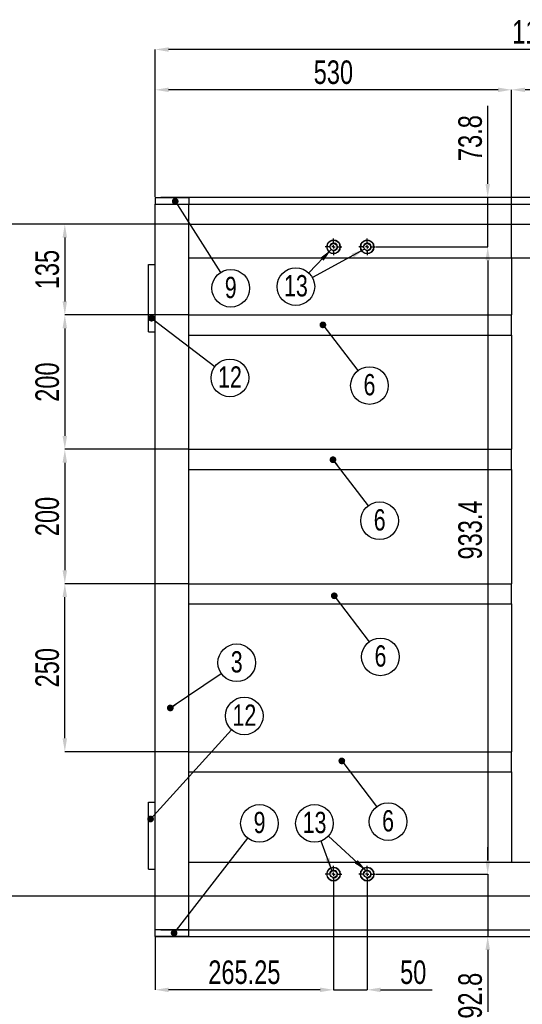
# Model space of a CAD drawing. Header units: millimetres. Extents: x 5 to 589, y 5 to 415.
# Tile 8 of 16: x 84 to 158, y 192 to 338. Entities that reach past the tile are written whole.
import ezdxf

# ---------------------------------------------------------------- set-up
doc = ezdxf.new("R2010")
doc.units = ezdxf.units.MM
doc.header["$PDSIZE"] = -1
doc.linetypes.add('CENTERX2', pattern=[20.32, 12.7, -2.54, 2.54, -2.54])
for name, color, linetype in [('COTES', 1, 'Continuous'), ('NOTES', 6, 'Continuous'), ('TRAIT-MIXTES', 3, 'CENTERX2')]:
    doc.layers.add(name, color=color, linetype=linetype)
doc.layers.add('TRAIT-FORT', color=4, linetype='Continuous', lineweight=25)
doc.styles.add('SLDTEXTSTYLE0', font='TXT', dxfattribs={"width": 0.75})
doc.dimstyles.new('SLDDIMSTYLE0', dxfattribs={"dimtxt": 3.5, "dimasz": 2, "dimexe": 0, "dimexo": 0.0625, "dimgap": 0.875, "dimtad": 1, "dimlfac": 10, "dimrnd": 1e-09, "dimzin": 12, "dimdsep": 46, "dimtxsty": 'SLDTEXTSTYLE0', "dimsah": 1, "dimcen": 0.09, "dimadec": 0, "dimazin": 3, "dimtfac": 1, "dimtmove": 0, "dimatfit": 0, "dimfxl": 1, "dimfrac": 2, "dimtolj": 1, "dimtzin": 12, "dimarcsym": 0})
doc.dimstyles.new('SLDDIMSTYLE1', dxfattribs={"dimtxt": 3.5, "dimasz": 2, "dimexe": 0, "dimexo": 0.0625, "dimgap": 0.875, "dimtad": 1, "dimlfac": 10, "dimrnd": 1e-09, "dimzin": 12, "dimdsep": 46, "dimtxsty": 'SLDTEXTSTYLE0', "dimsah": 1, "dimcen": 0.09, "dimadec": 0, "dimazin": 3, "dimtfac": 1, "dimtofl": 0, "dimtmove": 0, "dimatfit": 3, "dimfxl": 1, "dimfrac": 2, "dimtolj": 1, "dimtzin": 12, "dimarcsym": 0})
doc.dimstyles.new('SLDDIMSTYLE10', dxfattribs={"dimtxt": 3.5, "dimasz": 2, "dimexe": 0, "dimexo": 0.0625, "dimgap": 0.875, "dimtad": 1, "dimdec": 1, "dimlfac": 10, "dimrnd": 1e-09, "dimzin": 12, "dimdsep": 46, "dimtxsty": 'SLDTEXTSTYLE0', "dimsah": 1, "dimcen": 0.09, "dimadec": 0, "dimazin": 3, "dimtfac": 1, "dimtdec": 1, "dimtofl": 0, "dimtmove": 0, "dimatfit": 3, "dimfxl": 1, "dimfrac": 2, "dimtolj": 1, "dimtzin": 12, "dimarcsym": 0})
doc.dimstyles.new('SLDDIMSTYLE11', dxfattribs={"dimtxt": 3.5, "dimasz": 2, "dimexe": 0, "dimexo": 0.0625, "dimgap": 0.875, "dimtad": 1, "dimdec": 1, "dimlfac": 10, "dimrnd": 1e-09, "dimzin": 12, "dimdsep": 46, "dimtxsty": 'SLDTEXTSTYLE0', "dimsah": 1, "dimcen": 0.09, "dimadec": 0, "dimazin": 3, "dimtfac": 1, "dimtdec": 1, "dimtmove": 0, "dimatfit": 0, "dimfxl": 1, "dimfrac": 2, "dimtolj": 1, "dimtzin": 12, "dimarcsym": 0})
doc.dimstyles.new('SLDDIMSTYLE8', dxfattribs={"dimtxt": 0.18, "dimasz": 1, "dimexe": 0, "dimexo": 0.0625, "dimgap": 0, "dimtad": 0, "dimtih": 1, "dimtoh": 1, "dimdec": 0, "dimrnd": 1e-09, "dimzin": 0, "dimdsep": 46, "dimtxsty": 'Standard', "dimblk1": 'DOT', "dimblk2": 'DOT', "dimsah": 1, "dimcen": 0.09, "dimadec": 0, "dimazin": 0, "dimtfac": 1, "dimtdec": 0, "dimtofl": 0, "dimtmove": 0, "dimatfit": 3, "dimldrblk": 'DOT', "dimfxl": 1, "dimfrac": 2, "dimtolj": 1, "dimtzin": 0, "dimarcsym": 0})
doc.dimstyles.new('SLDDIMSTYLE9', dxfattribs={"dimtxt": 0.18, "dimasz": 2, "dimexe": 0, "dimexo": 0.0625, "dimgap": 0, "dimtad": 0, "dimtih": 1, "dimtoh": 1, "dimdec": 0, "dimrnd": 1e-09, "dimzin": 0, "dimdsep": 46, "dimtxsty": 'Standard', "dimsah": 1, "dimcen": 0.09, "dimadec": 0, "dimazin": 0, "dimtfac": 2, "dimtdec": 0, "dimtofl": 0, "dimtmove": 0, "dimatfit": 3, "dimfxl": 1, "dimfrac": 2, "dimtolj": 1, "dimtzin": 0, "dimarcsym": 0})

# ---------------------------------------------------------------- blocks, each defined once
blk = doc.blocks.new('_D_42')
at = {"layer": 'COTES', "color": 0, "lineweight": -2, "transparency": 16777216}
for p, q in [((223.82, 313.62), (223.82, 322.75)), ((108.92, 311.62), (223.82, 311.62)), ((223.82, 310.62), (223.82, 311.62)), ((108.92, 310.62), (223.82, 310.62)), ((223.82, 308.62), (223.82, 306.62))]:
    blk.add_line(p, q, dxfattribs=at)
at = {"layer": 'COTES', "color": 0, "transparency": 16777216}
for points in [[(223.49, 313.62), (224.16, 313.62), (223.82, 311.62)], [(223.49, 308.62), (224.16, 308.62), (223.82, 310.62)]]:
    blk.add_solid(points, dxfattribs=at)
at = {"layer": 'Defpoints', "color": 0, "transparency": 16777216}
for p in [(108.86, 311.62), (223.82, 311.62), (108.86, 310.62)]:
    blk.add_point(p, dxfattribs=at)
at = {"layer": 'COTES', "color": 0, "transparency": 16777216, "insert": (219.45, 320.34), "char_height": 3.5, "attachment_point": 2, "rotation": 90, "style": 'SLDTEXTSTYLE0'}
blk.add_mtext('\\A1;10', dxfattribs=at)
blk = doc.blocks.new('_D_43')
at = {"layer": 'COTES', "color": 0, "lineweight": -2, "transparency": 16777216}
for p, q in [((223.82, 204.62), (223.82, 206.62)), ((104.72, 202.62), (223.82, 202.62)), ((223.82, 202.62), (223.82, 201.62)), ((104.72, 201.62), (223.82, 201.62)), ((223.82, 199.62), (223.82, 192.24))]:
    blk.add_line(p, q, dxfattribs=at)
at = {"layer": 'COTES', "color": 0, "transparency": 16777216}
for points in [[(223.49, 204.62), (224.16, 204.62), (223.82, 202.62)], [(223.49, 199.62), (224.16, 199.62), (223.82, 201.62)]]:
    blk.add_solid(points, dxfattribs=at)
at = {"layer": 'Defpoints', "color": 0, "transparency": 16777216}
for p in [(104.66, 202.62), (104.66, 201.62), (223.82, 201.62)]:
    blk.add_point(p, dxfattribs=at)
at = {"layer": 'COTES', "color": 0, "transparency": 16777216, "insert": (219.45, 194.64), "char_height": 3.5, "attachment_point": 2, "rotation": 90, "style": 'SLDTEXTSTYLE0'}
blk.add_mtext('\\A1;10', dxfattribs=at)
blk = doc.blocks.new('_D_50')
at = {"layer": 'COTES', "color": 0, "lineweight": -2, "transparency": 16777216}
for p, q in [((108.8, 307.62), (90.42, 307.62)), ((90.42, 305.62), (90.42, 296.12)), ((108.8, 294.12), (90.42, 294.12))]:
    blk.add_line(p, q, dxfattribs=at)
at = {"layer": 'COTES', "color": 0, "transparency": 16777216}
for points in [[(90.08, 305.62), (90.75, 305.62), (90.42, 307.62)], [(90.08, 296.12), (90.75, 296.12), (90.42, 294.12)]]:
    blk.add_solid(points, dxfattribs=at)
at = {"layer": 'Defpoints', "color": 0, "transparency": 16777216}
for p in [(108.86, 307.62), (90.42, 294.12), (108.86, 294.12)]:
    blk.add_point(p, dxfattribs=at)
at = {"layer": 'COTES', "color": 0, "transparency": 16777216, "insert": (86.04, 300.87), "char_height": 3.5, "attachment_point": 2, "rotation": 90, "style": 'SLDTEXTSTYLE0'}
blk.add_mtext('\\A1;135', dxfattribs=at)
blk = doc.blocks.new('_D_51')
at = {"layer": 'COTES', "color": 0, "lineweight": -2, "transparency": 16777216}
for p, q in [((108.8, 294.12), (90.42, 294.12)), ((90.42, 292.12), (90.42, 276.12)), ((108.8, 274.12), (90.42, 274.12))]:
    blk.add_line(p, q, dxfattribs=at)
at = {"layer": 'COTES', "color": 0, "transparency": 16777216}
for points in [[(90.08, 292.12), (90.75, 292.12), (90.42, 294.12)], [(90.08, 276.12), (90.75, 276.12), (90.42, 274.12)]]:
    blk.add_solid(points, dxfattribs=at)
at = {"layer": 'Defpoints', "color": 0, "transparency": 16777216}
for p in [(108.86, 294.12), (90.42, 274.12), (108.86, 274.12)]:
    blk.add_point(p, dxfattribs=at)
at = {"layer": 'COTES', "color": 0, "transparency": 16777216, "insert": (86.04, 284.12), "char_height": 3.5, "attachment_point": 2, "rotation": 90, "style": 'SLDTEXTSTYLE0'}
blk.add_mtext('\\A1;200', dxfattribs=at)
blk = doc.blocks.new('_D_52')
at = {"layer": 'COTES', "color": 0, "lineweight": -2, "transparency": 16777216}
for p, q in [((108.8, 274.12), (90.42, 274.12)), ((90.42, 272.12), (90.42, 256.12)), ((108.8, 254.12), (90.42, 254.12))]:
    blk.add_line(p, q, dxfattribs=at)
at = {"layer": 'COTES', "color": 0, "transparency": 16777216}
for points in [[(90.08, 272.12), (90.75, 272.12), (90.42, 274.12)], [(90.08, 256.12), (90.75, 256.12), (90.42, 254.12)]]:
    blk.add_solid(points, dxfattribs=at)
at = {"layer": 'Defpoints', "color": 0, "transparency": 16777216}
for p in [(108.86, 274.12), (90.42, 254.12), (108.86, 254.12)]:
    blk.add_point(p, dxfattribs=at)
at = {"layer": 'COTES', "color": 0, "transparency": 16777216, "insert": (86.04, 264.12), "char_height": 3.5, "attachment_point": 2, "rotation": 90, "style": 'SLDTEXTSTYLE0'}
blk.add_mtext('\\A1;200', dxfattribs=at)
blk = doc.blocks.new('_D_53')
at = {"layer": 'COTES', "color": 0, "lineweight": -2, "transparency": 16777216}
for p, q in [((108.8, 254.12), (90.42, 254.12)), ((90.42, 231.12), (90.42, 252.12)), ((108.8, 229.12), (90.42, 229.12))]:
    blk.add_line(p, q, dxfattribs=at)
at = {"layer": 'COTES', "color": 0, "transparency": 16777216}
for points in [[(90.08, 252.12), (90.75, 252.12), (90.42, 254.12)], [(90.08, 231.12), (90.75, 231.12), (90.42, 229.12)]]:
    blk.add_solid(points, dxfattribs=at)
at = {"layer": 'Defpoints', "color": 0, "transparency": 16777216}
for p in [(90.42, 254.12), (108.86, 254.12), (108.86, 229.12)]:
    blk.add_point(p, dxfattribs=at)
at = {"layer": 'COTES', "color": 0, "transparency": 16777216, "insert": (86.04, 241.62), "char_height": 3.5, "attachment_point": 2, "rotation": 90, "style": 'SLDTEXTSTYLE0'}
blk.add_mtext('\\A1;250', dxfattribs=at)
blk = doc.blocks.new('_D_54')
at = {"layer": 'COTES', "color": 0, "lineweight": -2, "transparency": 16777216}
for p, q in [((108.8, 307.62), (80.86, 307.62)), ((80.86, 209.62), (80.86, 305.62)), ((108.8, 207.62), (80.86, 207.62))]:
    blk.add_line(p, q, dxfattribs=at)
at = {"layer": 'COTES', "color": 0, "transparency": 16777216}
for points in [[(80.53, 305.62), (81.19, 305.62), (80.86, 307.62)], [(80.53, 209.62), (81.19, 209.62), (80.86, 207.62)]]:
    blk.add_solid(points, dxfattribs=at)
at = {"layer": 'Defpoints', "color": 0, "transparency": 16777216}
for p in [(80.86, 307.62), (108.86, 307.62), (108.86, 207.62)]:
    blk.add_point(p, dxfattribs=at)
at = {"layer": 'COTES', "color": 0, "transparency": 16777216, "insert": (76.49, 257.62), "char_height": 3.5, "attachment_point": 2, "rotation": 90, "style": 'SLDTEXTSTYLE0'}
blk.add_mtext('\\A1;1000', dxfattribs=at)
blk = doc.blocks.new('_D_55')
at = {"layer": 'COTES', "color": 0, "lineweight": -2, "transparency": 16777216}
for p, q in [((103.86, 311.68), (103.86, 327.62)), ((154.86, 327.62), (105.86, 327.62)), ((156.86, 302.68), (156.86, 327.62))]:
    blk.add_line(p, q, dxfattribs=at)
at = {"layer": 'COTES', "color": 0, "transparency": 16777216}
for points in [[(105.86, 327.95), (105.86, 327.28), (103.86, 327.62)], [(154.86, 327.95), (154.86, 327.28), (156.86, 327.62)]]:
    blk.add_solid(points, dxfattribs=at)
at = {"layer": 'Defpoints', "color": 0, "transparency": 16777216}
for p in [(103.86, 327.62), (103.86, 311.62), (156.86, 302.62)]:
    blk.add_point(p, dxfattribs=at)
at = {"layer": 'COTES', "color": 0, "transparency": 16777216, "insert": (130.36, 331.99), "char_height": 3.5, "attachment_point": 2, "style": 'SLDTEXTSTYLE0'}
blk.add_mtext('\\A1;530', dxfattribs=at)
blk = doc.blocks.new('_D_56')
at = {"layer": 'COTES', "color": 0, "lineweight": -2, "transparency": 16777216}
for p, q in [((156.86, 302.68), (156.86, 327.62)), ((186.36, 327.62), (158.86, 327.62)), ((188.36, 302.68), (188.36, 327.62))]:
    blk.add_line(p, q, dxfattribs=at)
at = {"layer": 'COTES', "color": 0, "transparency": 16777216}
for points in [[(158.86, 327.95), (158.86, 327.28), (156.86, 327.62)], [(186.36, 327.95), (186.36, 327.28), (188.36, 327.62)]]:
    blk.add_solid(points, dxfattribs=at)
at = {"layer": 'Defpoints', "color": 0, "transparency": 16777216}
for p in [(156.86, 327.62), (156.86, 302.62), (188.36, 302.62)]:
    blk.add_point(p, dxfattribs=at)
at = {"layer": 'COTES', "color": 0, "transparency": 16777216, "insert": (172.61, 331.99), "char_height": 3.5, "attachment_point": 2, "style": 'SLDTEXTSTYLE0'}
blk.add_mtext('\\A1;315', dxfattribs=at)
blk = doc.blocks.new('_D_57')
at = {"layer": 'COTES', "color": 0, "lineweight": -2, "transparency": 16777216}
for p, q in [((103.86, 311.68), (103.86, 333.62)), ((215.86, 333.62), (105.86, 333.62)), ((217.86, 311.68), (217.86, 333.62))]:
    blk.add_line(p, q, dxfattribs=at)
at = {"layer": 'COTES', "color": 0, "transparency": 16777216}
for points in [[(105.86, 333.95), (105.86, 333.28), (103.86, 333.62)], [(215.86, 333.95), (215.86, 333.28), (217.86, 333.62)]]:
    blk.add_solid(points, dxfattribs=at)
at = {"layer": 'Defpoints', "color": 0, "transparency": 16777216}
for p in [(103.86, 333.62), (103.86, 311.62), (217.86, 311.62)]:
    blk.add_point(p, dxfattribs=at)
at = {"layer": 'COTES', "color": 0, "transparency": 16777216, "insert": (160.86, 337.99), "char_height": 3.5, "attachment_point": 2, "style": 'SLDTEXTSTYLE0'}
blk.add_mtext('\\A1;1140', dxfattribs=at)
blk = doc.blocks.new('_D_58')
at = {"layer": 'COTES', "color": 0, "lineweight": -2, "transparency": 16777216}
for p, q in [((130.39, 209.58), (130.39, 193.68)), ((135.39, 209.58), (135.39, 193.68)), ((128.39, 193.68), (126.39, 193.68)), ((130.39, 193.68), (135.39, 193.68)), ((137.39, 193.68), (145.07, 193.68))]:
    blk.add_line(p, q, dxfattribs=at)
at = {"layer": 'COTES', "color": 0, "transparency": 16777216}
for points in [[(128.39, 194.01), (128.39, 193.34), (130.39, 193.68)], [(137.39, 194.01), (137.39, 193.34), (135.39, 193.68)]]:
    blk.add_solid(points, dxfattribs=at)
at = {"layer": 'Defpoints', "color": 0, "transparency": 16777216}
for p in [(130.39, 209.65), (135.39, 209.65), (135.39, 193.68)]:
    blk.add_point(p, dxfattribs=at)
at = {"layer": 'COTES', "color": 0, "transparency": 16777216, "insert": (142.23, 198.05), "char_height": 3.5, "attachment_point": 2, "style": 'SLDTEXTSTYLE0'}
blk.add_mtext('\\A1;50', dxfattribs=at)
blk = doc.blocks.new('_D_59')
at = {"layer": 'COTES', "color": 0, "lineweight": -2, "transparency": 16777216}
for p, q in [((130.39, 209.58), (130.39, 193.68)), ((103.86, 201.55), (103.86, 193.68)), ((128.39, 193.68), (105.86, 193.68))]:
    blk.add_line(p, q, dxfattribs=at)
at = {"layer": 'COTES', "color": 0, "transparency": 16777216}
for points in [[(105.86, 194.01), (105.86, 193.34), (103.86, 193.68)], [(128.39, 194.01), (128.39, 193.34), (130.39, 193.68)]]:
    blk.add_solid(points, dxfattribs=at)
at = {"layer": 'Defpoints', "color": 0, "transparency": 16777216}
for p in [(130.39, 209.65), (103.86, 201.62), (103.86, 193.68)]:
    blk.add_point(p, dxfattribs=at)
at = {"layer": 'COTES', "color": 0, "transparency": 16777216, "insert": (117.12, 198.05), "char_height": 3.5, "attachment_point": 2, "style": 'SLDTEXTSTYLE0'}
blk.add_mtext('\\A1;265.25', dxfattribs=at)
blk = doc.blocks.new('_D_60')
at = {"layer": 'COTES', "color": 0, "lineweight": -2, "transparency": 16777216}
for p, q in [((136.7, 304.24), (153.31, 304.24)), ((153.31, 302.24), (153.31, 212.9)), ((136.7, 210.9), (153.31, 210.9))]:
    blk.add_line(p, q, dxfattribs=at)
at = {"layer": 'COTES', "color": 0, "transparency": 16777216}
for points in [[(152.98, 302.24), (153.65, 302.24), (153.31, 304.24)], [(152.98, 212.9), (153.65, 212.9), (153.31, 210.9)]]:
    blk.add_solid(points, dxfattribs=at)
at = {"layer": 'Defpoints', "color": 0, "transparency": 16777216}
for p in [(136.64, 304.24), (136.64, 210.9), (153.31, 210.9)]:
    blk.add_point(p, dxfattribs=at)
at = {"layer": 'COTES', "color": 0, "transparency": 16777216, "insert": (148.94, 262.11), "char_height": 3.5, "attachment_point": 2, "rotation": 90, "style": 'SLDTEXTSTYLE0'}
blk.add_mtext('\\A1;933.4', dxfattribs=at)
blk = doc.blocks.new('_D_61')
at = {"layer": 'COTES', "color": 0, "lineweight": -2, "transparency": 16777216}
for p, q in [((153.31, 212.9), (153.31, 214.9)), ((136.7, 210.9), (153.31, 210.9)), ((153.31, 210.9), (153.31, 201.62)), ((103.92, 201.62), (153.31, 201.62)), ((153.31, 199.62), (153.31, 187.99))]:
    blk.add_line(p, q, dxfattribs=at)
at = {"layer": 'COTES', "color": 0, "transparency": 16777216}
for points in [[(152.98, 212.9), (153.65, 212.9), (153.31, 210.9)], [(152.98, 199.62), (153.65, 199.62), (153.31, 201.62)]]:
    blk.add_solid(points, dxfattribs=at)
at = {"layer": 'Defpoints', "color": 0, "transparency": 16777216}
for p in [(136.64, 210.9), (153.31, 210.9), (103.86, 201.62)]:
    blk.add_point(p, dxfattribs=at)
at = {"layer": 'COTES', "color": 0, "transparency": 16777216, "insert": (148.94, 192.8), "char_height": 3.5, "attachment_point": 2, "rotation": 90, "style": 'SLDTEXTSTYLE0'}
blk.add_mtext('\\A1;92.8', dxfattribs=at)
blk = doc.blocks.new('_D_62')
at = {"layer": 'COTES', "color": 0, "lineweight": -2, "transparency": 16777216}
for p, q in [((153.31, 313.62), (153.31, 325.24)), ((104.72, 311.62), (153.31, 311.62)), ((153.31, 304.24), (153.31, 311.62)), ((136.7, 304.24), (153.31, 304.24)), ((153.31, 302.24), (153.31, 300.24))]:
    blk.add_line(p, q, dxfattribs=at)
at = {"layer": 'COTES', "color": 0, "transparency": 16777216}
for points in [[(152.98, 313.62), (153.65, 313.62), (153.31, 311.62)], [(152.98, 302.24), (153.65, 302.24), (153.31, 304.24)]]:
    blk.add_solid(points, dxfattribs=at)
at = {"layer": 'Defpoints', "color": 0, "transparency": 16777216}
for p in [(104.66, 311.62), (136.64, 304.24), (153.31, 304.24)]:
    blk.add_point(p, dxfattribs=at)
at = {"layer": 'COTES', "color": 0, "transparency": 16777216, "insert": (148.94, 320.43), "char_height": 3.5, "attachment_point": 2, "rotation": 90, "style": 'SLDTEXTSTYLE0'}
blk.add_mtext('\\A1;73.8', dxfattribs=at)
blk = doc.blocks.new('SW_NOTE_35')
at = {"layer": 'NOTES', "color": 0}
blk.add_circle((1.71, -2.23), 2.8, dxfattribs=at)
at = {"layer": 'NOTES', "color": 0, "insert": (1.71, -0.51), "char_height": 3.17, "attachment_point": 2, "style": 'SLDTEXTSTYLE0'}
blk.add_mtext('6', dxfattribs=at)
blk = doc.blocks.new('_Dot')
at = {"color": 0, "linetype": 'ByBlock', "lineweight": -2}
blk.add_line((-0.5, 0), (-1, 0), dxfattribs=at)
at = {"color": 0, "linetype": 'ByBlock', "const_width": 0.5}
blk.add_lwpolyline([(-0.25, 0, 1), (0.25, 0, 1)], format="xyb", close=True, dxfattribs=at)
blk = doc.blocks.new('SW_NOTE_36')
at = {"layer": 'NOTES', "color": 0}
blk.add_circle((1.7, -2.23), 2.8, dxfattribs=at)
at = {"layer": 'NOTES', "color": 0, "insert": (1.71, -0.51), "char_height": 3.17, "attachment_point": 2, "style": 'SLDTEXTSTYLE0'}
blk.add_mtext('6', dxfattribs=at)
blk = doc.blocks.new('SW_NOTE_37')
at = {"layer": 'NOTES', "color": 0}
blk.add_circle((1.69, -2.24), 2.8, dxfattribs=at)
at = {"layer": 'NOTES', "color": 0, "insert": (1.7, -0.52), "char_height": 3.17, "attachment_point": 2, "style": 'SLDTEXTSTYLE0'}
blk.add_mtext('6', dxfattribs=at)
blk = doc.blocks.new('SW_NOTE_38')
at = {"layer": 'NOTES', "color": 0}
blk.add_circle((1.7, -2.23), 2.8, dxfattribs=at)
at = {"layer": 'NOTES', "color": 0, "insert": (1.7, -0.52), "char_height": 3.17, "attachment_point": 2, "style": 'SLDTEXTSTYLE0'}
blk.add_mtext('6', dxfattribs=at)
blk = doc.blocks.new('SW_NOTE_41')
at = {"layer": 'NOTES', "color": 0}
blk.add_circle((2.32, 1.58), 2.8, dxfattribs=at)
at = {"layer": 'NOTES', "color": 0, "insert": (2.32, 3.3), "char_height": 3.17, "attachment_point": 2, "style": 'SLDTEXTSTYLE0'}
blk.add_mtext('3', dxfattribs=at)
blk = doc.blocks.new('SW_NOTE_44')
at = {"layer": 'NOTES', "color": 0}
blk.add_circle((-0.97, 2.63), 2.8, dxfattribs=at)
at = {"layer": 'NOTES', "color": 0, "insert": (-0.96, 4.35), "char_height": 3.175, "attachment_point": 2, "style": 'SLDTEXTSTYLE0'}
blk.add_mtext('13', dxfattribs=at)
blk = doc.blocks.new('SW_NOTE_45')
at = {"layer": 'NOTES', "color": 0}
blk.add_circle((-1.94, -2.03), 2.8, dxfattribs=at)
at = {"layer": 'NOTES', "color": 0, "insert": (-1.93, -0.31), "char_height": 3.175, "attachment_point": 2, "style": 'SLDTEXTSTYLE0'}
blk.add_mtext('13', dxfattribs=at)
blk = doc.blocks.new('SW_NOTE_47')
at = {"layer": 'NOTES', "color": 0}
blk.add_circle((1.72, 2.21), 2.8, dxfattribs=at)
at = {"layer": 'NOTES', "color": 0, "insert": (1.73, 3.93), "char_height": 3.17, "attachment_point": 2, "style": 'SLDTEXTSTYLE0'}
blk.add_mtext('9', dxfattribs=at)
blk = doc.blocks.new('SW_NOTE_48')
at = {"layer": 'NOTES', "color": 0}
blk.add_circle((1.51, -2.36), 2.8, dxfattribs=at)
at = {"layer": 'NOTES', "color": 0, "insert": (1.51, -0.65), "char_height": 3.17, "attachment_point": 2, "style": 'SLDTEXTSTYLE0'}
blk.add_mtext('9', dxfattribs=at)
blk = doc.blocks.new('SW_NOTE_50')
at = {"layer": 'NOTES', "color": 0}
blk.add_circle((1.89, 2.08), 2.8, dxfattribs=at)
at = {"layer": 'NOTES', "color": 0, "insert": (1.9, 3.79), "char_height": 3.175, "attachment_point": 2, "style": 'SLDTEXTSTYLE0'}
blk.add_mtext('12', dxfattribs=at)
blk = doc.blocks.new('SW_NOTE_51')
at = {"layer": 'NOTES', "color": 0}
blk.add_circle((2.23, -1.7), 2.8, dxfattribs=at)
at = {"layer": 'NOTES', "color": 0, "insert": (2.24, 0.02), "char_height": 3.175, "attachment_point": 2, "style": 'SLDTEXTSTYLE0'}
blk.add_mtext('12', dxfattribs=at)
blk = doc.blocks.new('SW_CENTERMARKSYMBOL_23')
at = {"layer": 'TRAIT-MIXTES', "color": 0}
for p, q in [((-0.5, 0), (-1.25, 0)), ((0, 0), (-0.25, 0)), ((0, 0.5), (0, 1.25)), ((0, 0), (0, 0.25)), ((0, 0), (0, -0.25)), ((0, 0), (0.25, 0)), ((0.5, 0), (1.25, 0)), ((0, -0.5), (0, -1.25))]:
    blk.add_line(p, q, dxfattribs=at)
blk = doc.blocks.new('SW_CENTERMARKSYMBOL_24')
at = {"layer": 'TRAIT-MIXTES', "color": 0}
for p, q in [((-0.5, 0), (-1.25, 0)), ((0, 0), (-0.25, 0)), ((0, 0.5), (0, 1.25)), ((0, 0), (0, 0.25)), ((0, 0), (0, -0.25)), ((0, 0), (0.25, 0)), ((0.5, 0), (1.25, 0)), ((0, -0.5), (0, -1.25))]:
    blk.add_line(p, q, dxfattribs=at)
blk = doc.blocks.new('SW_CENTERMARKSYMBOL_25')
at = {"layer": 'TRAIT-MIXTES', "color": 0}
for p, q in [((-0.5, 0), (-1.25, 0)), ((0, 0), (-0.25, 0)), ((0, 0.5), (0, 1.25)), ((0, 0), (0, 0.25)), ((0, 0), (0, -0.25)), ((0, 0), (0.25, 0)), ((0.5, 0), (1.25, 0)), ((0, -0.5), (0, -1.25))]:
    blk.add_line(p, q, dxfattribs=at)
blk = doc.blocks.new('SW_CENTERMARKSYMBOL_30')
at = {"layer": 'TRAIT-MIXTES', "color": 0}
for p, q in [((-0.5, 0), (-1.25, 0)), ((0, 0), (-0.25, 0)), ((0, 0.5), (0, 1.25)), ((0, 0), (0, 0.25)), ((0, 0), (0, -0.25)), ((0, 0), (0.25, 0)), ((0.5, 0), (1.25, 0)), ((0, -0.5), (0, -1.25))]:
    blk.add_line(p, q, dxfattribs=at)

msp = doc.modelspace()

# ---------------------------------------------------------------- linework, layer by layer
at = {"lineweight": 18}
for centre in [(130.3861, 304.2365), (135.3861, 304.2365), (130.3861, 210.8965), (135.3861, 210.8965)]:
    msp.add_arc(centre, 0.6, 255, 195, dxfattribs=at)
at = {"layer": 'TRAIT-FORT', "lineweight": 25}
for p, q in [((103.8614, 311.6165), (103.8614, 310.6165)), ((103.8614, 311.6165), (104.6614, 311.6165)), ((104.6614, 311.6165), (108.0614, 311.6165)), ((108.0614, 311.6165), (108.8614, 311.6165)), ((108.8614, 311.6165), (108.8614, 310.6165)), ((103.8614, 310.6165), (104.6614, 310.6165)), ((103.8614, 202.6165), (103.8614, 310.6165)), ((104.6614, 310.6165), (108.0614, 310.6165)), ((108.0614, 310.6165), (108.8614, 310.6165)), ((108.8614, 307.6165), (108.8614, 310.6165)), ((108.8614, 307.6165), (212.8614, 307.6165)), ((108.8614, 306.8165), (108.8614, 307.6165)), ((108.8614, 303.4165), (108.8614, 306.8165)), ((108.8614, 302.6165), (108.8614, 303.4165)), ((108.8614, 294.1167), (108.8614, 302.6165)), ((108.8614, 302.6165), (156.8614, 302.6165)), ((156.8614, 302.6165), (156.8614, 294.1167)), ((156.8614, 302.6165), (157.6614, 302.6165)), ((157.6614, 302.6165), (161.0614, 302.6165)), ((102.8614, 291.6165), (102.8614, 301.6165)), ((102.8614, 301.6165), (103.8614, 301.6165)), ((108.8614, 293.5167), (108.8614, 294.1167)), ((108.8614, 294.1167), (156.8614, 294.1167)), ((108.8614, 291.7167), (108.8614, 293.5167)), ((156.8614, 293.5167), (156.8614, 294.1167)), ((156.8614, 291.7167), (156.8614, 293.5167)), ((102.8614, 291.6165), (103.8614, 291.6165)), ((108.8614, 291.1167), (108.8614, 291.7167)), ((156.8614, 291.1167), (156.8614, 291.7167)), ((108.8614, 274.1167), (108.8614, 291.1167)), ((108.8614, 291.1167), (156.8614, 291.1167)), ((156.8614, 291.1167), (156.8614, 274.1167)), ((108.8614, 273.5167), (108.8614, 274.1167)), ((108.8614, 274.1167), (156.8614, 274.1167)), ((156.8614, 273.5167), (156.8614, 274.1167)), ((108.8614, 271.7167), (108.8614, 273.5167)), ((156.8614, 271.7167), (156.8614, 273.5167)), ((108.8614, 271.1167), (108.8614, 271.7167)), ((108.8614, 254.1167), (108.8614, 271.1167)), ((108.8614, 271.1167), (156.8614, 271.1167)), ((156.8614, 271.1167), (156.8614, 271.7167)), ((156.8614, 271.1167), (156.8614, 254.1167)), ((108.8614, 254.1167), (156.8614, 254.1167)), ((108.8614, 253.5167), (108.8614, 254.1167)), ((108.8614, 251.7167), (108.8614, 253.5167)), ((156.8614, 253.5167), (156.8614, 254.1167)), ((156.8614, 251.7167), (156.8614, 253.5167)), ((108.8614, 251.1167), (108.8614, 251.7167)), ((108.8614, 229.1167), (108.8614, 251.1167)), ((108.8614, 251.1167), (156.8614, 251.1167)), ((156.8614, 251.1167), (156.8614, 251.7167)), ((156.8614, 251.1167), (156.8614, 229.1167)), ((108.8614, 228.5167), (108.8614, 229.1167)), ((108.8614, 229.1167), (156.8614, 229.1167)), ((156.8614, 228.5167), (156.8614, 229.1167)), ((108.8614, 226.7167), (108.8614, 228.5167)), ((156.8614, 226.7167), (156.8614, 228.5167)), ((108.8614, 226.1167), (108.8614, 226.7167)), ((108.8614, 212.6165), (108.8614, 226.1167)), ((108.8614, 226.1167), (156.8614, 226.1167)), ((156.8614, 226.1167), (156.8614, 226.7167)), ((156.8614, 226.1167), (156.8614, 212.6165)), ((102.8614, 211.6165), (102.8614, 221.6165)), ((102.8614, 221.6165), (103.8614, 221.6165)), ((108.8614, 211.8165), (108.8614, 212.6165)), ((156.8614, 212.6165), (108.8614, 212.6165)), ((157.6614, 212.6165), (156.8614, 212.6165)), ((161.0614, 212.6165), (157.6614, 212.6165)), ((102.8614, 211.6165), (103.8614, 211.6165)), ((108.8614, 208.4165), (108.8614, 211.8165)), ((108.8614, 207.6165), (108.8614, 208.4165)), ((108.8614, 202.6165), (108.8614, 207.6165)), ((212.8614, 207.6165), (108.8614, 207.6165)), ((103.8614, 201.6165), (103.8614, 202.6165)), ((104.6614, 202.6165), (103.8614, 202.6165)), ((108.0614, 202.6165), (104.6614, 202.6165)), ((108.8614, 202.6165), (108.0614, 202.6165)), ((108.8614, 201.6165), (108.8614, 202.6165)), ((104.6614, 201.6165), (103.8614, 201.6165)), ((108.0614, 201.6165), (104.6614, 201.6165)), ((108.8614, 201.6165), (108.0614, 201.6165))]:
    msp.add_line(p, q, dxfattribs=at)
for centre, radius in [((130.3861, 304.2365), 1), ((135.3861, 304.2365), 1), ((130.3861, 304.2365), 0.51), ((135.3861, 304.2365), 0.51), ((130.3861, 210.8965), 1), ((130.3861, 210.8965), 0.51), ((135.3861, 210.8965), 1), ((135.3861, 210.8965), 0.51)]:
    msp.add_circle(centre, radius, dxfattribs=at)
for centre, start, end in [((130.3861, 304.2365), 304.915191, 235.084809), ((135.3861, 304.2365), 304.915191, 235.084809), ((130.3861, 210.8965), 113.073918, 66.926082), ((135.3861, 210.8965), 113.073918, 66.926082)]:
    msp.add_arc(centre, 1, start, end, dxfattribs=at)
for points, knots in [([(130.9585, 303.4165), (130.8744, 303.3578), (130.7838, 303.3133), (130.6623, 303.275), (130.6376, 303.2683), (130.5881, 303.2567), (130.5632, 303.2519), (130.4883, 303.2404), (130.4379, 303.2365), (130.3363, 303.2364), (130.2849, 303.2403), (130.1847, 303.2557), (130.1355, 303.2671), (130.0389, 303.2973), (129.9911, 303.3164), (129.8997, 303.3613), (129.8558, 303.3871), (129.8138, 303.4165)], [0, 0, 0, 0, 0.25, 0.25, 0.3125, 0.3125, 0.375, 0.375, 0.5, 0.5, 0.625, 0.625, 0.75, 0.75, 0.875, 0.875, 1, 1, 1, 1]), ([(135.9585, 303.4165), (135.8744, 303.3578), (135.7838, 303.3133), (135.6623, 303.275), (135.6376, 303.2683), (135.5881, 303.2567), (135.5632, 303.2519), (135.4883, 303.2404), (135.4379, 303.2365), (135.3363, 303.2364), (135.2849, 303.2403), (135.1847, 303.2557), (135.1355, 303.2671), (135.0389, 303.2973), (134.9911, 303.3164), (134.8997, 303.3613), (134.8558, 303.3871), (134.8138, 303.4165)], [0, 0, 0, 0, 0.25, 0.25, 0.3125, 0.3125, 0.375, 0.375, 0.5, 0.5, 0.625, 0.625, 0.75, 0.75, 0.875, 0.875, 1, 1, 1, 1]), ([(129.9942, 211.8165), (130.0565, 211.843), (130.1204, 211.8628), (130.2184, 211.8829), (130.2515, 211.8879), (130.3185, 211.8947), (130.3524, 211.8965), (130.453, 211.8965), (130.5194, 211.8898), (130.6179, 211.8698), (130.6507, 211.8614), (130.7152, 211.8414), (130.7469, 211.8297), (130.7781, 211.8165)], [0, 0, 0, 0, 0.25, 0.25, 0.375, 0.375, 0.5, 0.5, 0.75, 0.75, 0.875, 0.875, 1, 1, 1, 1]), ([(134.9942, 211.8165), (135.0565, 211.843), (135.1204, 211.8628), (135.2184, 211.8829), (135.2515, 211.8879), (135.3185, 211.8947), (135.3524, 211.8965), (135.453, 211.8965), (135.5194, 211.8898), (135.6179, 211.8698), (135.6507, 211.8614), (135.7152, 211.8414), (135.7469, 211.8297), (135.7781, 211.8165)], [0, 0, 0, 0, 0.25, 0.25, 0.375, 0.375, 0.5, 0.5, 0.75, 0.75, 0.875, 0.875, 1, 1, 1, 1])]:
    msp.add_open_spline(points, degree=3, knots=knots, dxfattribs=at)

# ---------------------------------------------------------------- block references
at = {"layer": 'NOTES'}
for name, p in [('SW_NOTE_48', (113.5858, 300.4399)), ('SW_NOTE_45', (126.716, 300.3563)), ('SW_NOTE_51', (112.738, 286.4425)), ('SW_NOTE_35', (134.0164, 285.8356)), ('SW_NOTE_36', (135.5313, 265.714)), ('SW_NOTE_41', (113.6574, 240.7718)), ('SW_NOTE_37', (135.6662, 245.4693)), ('SW_NOTE_50', (115.2197, 232.3523)), ('SW_NOTE_38', (136.7923, 220.9365)), ('SW_NOTE_47', (117.6486, 216.2388)), ('SW_NOTE_44', (128.5189, 215.8213))]:
    msp.add_blockref(name, p, dxfattribs=at)
at = {"layer": 'TRAIT-MIXTES'}
for name, p in [('SW_CENTERMARKSYMBOL_23', (130.3861, 304.2365)), ('SW_CENTERMARKSYMBOL_30', (135.3861, 304.2365)), ('SW_CENTERMARKSYMBOL_25', (130.3861, 210.8965)), ('SW_CENTERMARKSYMBOL_24', (135.3861, 210.8965))]:
    msp.add_blockref(name, p, dxfattribs=at)

# ---------------------------------------------------------------- dimensions: what is measured, and where the dimension line sits
at = {"layer": 'COTES'}
for base, p1, p2, dimstyle, picture, middle in [((103.8614, 333.6165), (217.8614, 311.6165), (103.8614, 311.6165), 'SLDDIMSTYLE1', '_D_57', (160.8614, 333.6165)), ((103.8614, 327.6165), (156.8614, 302.6165), (103.8614, 311.6165), 'SLDDIMSTYLE1', '_D_55', (130.3614, 327.6165)), ((156.8614, 327.6165), (188.3614, 302.6165), (156.8614, 302.6165), 'SLDDIMSTYLE1', '_D_56', (172.6114, 327.6165)), ((103.8614, 193.6764), (130.3861, 209.6465), (103.8614, 201.6165), 'SLDDIMSTYLE1', '_D_59', (117.1238, 193.6764)), ((135.3861, 193.6764), (130.3861, 209.6465), (135.3861, 209.6465), 'SLDDIMSTYLE0', '_D_58', (142.2299, 193.6764))]:
    dim = msp.add_linear_dim(base=base, p1=p1, p2=p2, dimstyle=dimstyle, dxfattribs=at)
    dim.commit()
    dim.dimension.update_dxf_attribs({"geometry": picture, "text_midpoint": middle, "dimtype": 160})
for base, p1, p2, dimstyle, picture, middle in [((153.3145, 304.2365), (104.6614, 311.6165), (136.6361, 304.2365), 'SLDDIMSTYLE11', '_D_62', (153.3145, 320.429)), ((223.8232, 311.6165), (108.8614, 310.6165), (108.8614, 311.6165), 'SLDDIMSTYLE0', '_D_42', (223.8232, 320.342)), ((80.8614, 307.6165), (108.8614, 207.6165), (108.8614, 307.6165), 'SLDDIMSTYLE1', '_D_54', (80.8614, 257.6165)), ((90.417, 294.1167), (108.8614, 307.6165), (108.8614, 294.1167), 'SLDDIMSTYLE1', '_D_50', (90.417, 300.8666)), ((153.3145, 210.8965), (136.6361, 304.2365), (136.6361, 210.8965), 'SLDDIMSTYLE10', '_D_60', (153.3145, 262.1067)), ((90.417, 274.1167), (108.8614, 294.1167), (108.8614, 274.1167), 'SLDDIMSTYLE1', '_D_51', (90.417, 284.1167)), ((90.417, 254.1167), (108.8614, 274.1167), (108.8614, 254.1167), 'SLDDIMSTYLE1', '_D_52', (90.417, 264.1167)), ((90.417, 254.1167), (108.8614, 229.1167), (108.8614, 254.1167), 'SLDDIMSTYLE1', '_D_53', (90.417, 241.6167)), ((153.3145, 210.8965), (103.8614, 201.6165), (136.6361, 210.8965), 'SLDDIMSTYLE11', '_D_61', (153.3145, 192.804)), ((223.8232, 201.6165), (104.6614, 202.6165), (104.6614, 201.6165), 'SLDDIMSTYLE0', '_D_43', (223.8232, 194.6441))]:
    dim = msp.add_linear_dim(base=base, p1=p1, p2=p2, angle=90, dimstyle=dimstyle, dxfattribs=at)
    dim.commit()
    dim.dimension.update_dxf_attribs({"geometry": picture, "text_midpoint": middle, "dimtype": 160})

# ---------------------------------------------------------------- leaders
at = {"layer": 'NOTES'}
for points, dimstyle in [([(106.8329, 311.0256), (113.5858, 300.4399)], 'SLDDIMSTYLE8'), ([(130.0509, 303.8521), (126.716, 300.3563)], 'SLDDIMSTYLE9'), ([(134.9962, 303.9078), (127.2414, 299.6715)], 'SLDDIMSTYLE9'), ([(103.3108, 293.6302), (112.738, 286.4425)], 'SLDDIMSTYLE8'), ([(128.7994, 292.6388), (134.0164, 285.8356)], 'SLDDIMSTYLE8'), ([(130.2999, 272.5706), (135.5313, 265.714)], 'SLDDIMSTYLE8'), ([(130.4874, 252.3147), (135.6662, 245.4693)], 'SLDDIMSTYLE8'), ([(106.1054, 235.6225), (113.6574, 240.7718)], 'SLDDIMSTYLE8'), ([(103.1661, 219.0981), (115.2197, 232.3523)], 'SLDDIMSTYLE8'), ([(131.6127, 227.7452), (136.7923, 220.9365)], 'SLDDIMSTYLE8'), ([(106.6732, 202.1336), (117.6486, 216.2388)], 'SLDDIMSTYLE8'), ([(130.1676, 211.3573), (128.5189, 215.8213)], 'SLDDIMSTYLE9'), ([(135.2357, 211.3838), (129.612, 216.5542)], 'SLDDIMSTYLE9')]:
    msp.add_leader(points, dimstyle=dimstyle, dxfattribs=at)

doc.saveas('drawing.dxf')
